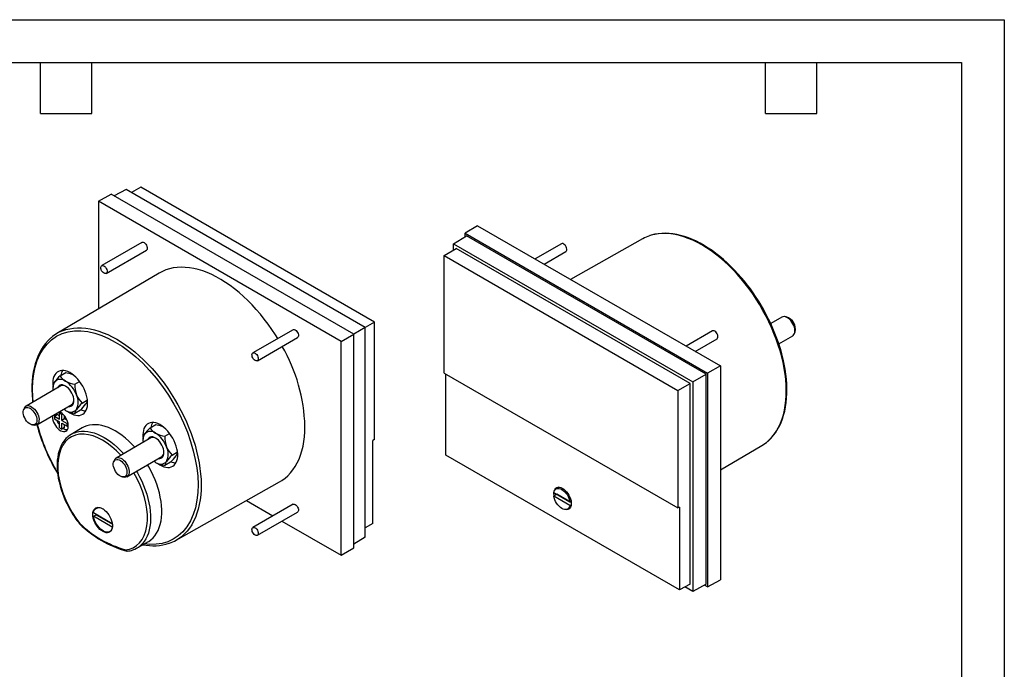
# Model space of a CAD drawing. Header units: millimetres. Extents: x 0 to 419, y 0 to 324.
# Tile 3 of 3: x 199 to 419, y 179 to 324. Entities that reach past the tile are written whole.
import ezdxf

# ---------------------------------------------------------------- set-up
doc = ezdxf.new("R2010")
doc.units = ezdxf.units.MM
doc.header["$LTSCALE"] = 1.5
doc.layers.add('TEXT', color=140, linetype='Continuous', lineweight=25)

msp = doc.modelspace()

# ---------------------------------------------------------------- linework, layer by layer
at = {"color": 7, "linetype": 'Continuous'}
for p, q in [((0.004, 323.854), (419.104, 323.854)), ((419.104, 323.854), (419.104, 0.004))]:
    msp.add_line(p, q, dxfattribs=at)
for p, q in [((222.924, 285.95), (220.295, 284.485)), ((276.351, 255.108), (222.924, 285.95)), ((226.242, 286.424), (224.136, 285.25)), ((278.42, 256.302), (226.242, 286.424)), ((216.728, 283.307), (219.582, 284.897)), ((273.767, 253.616), (219.582, 284.897)), ((216.728, 283.307), (216.728, 259.231)), ((270.963, 251.998), (216.728, 283.307)), ((301.455, 277.841), (298.651, 276.165)), ((301.455, 277.841), (355.69, 246.532)), ((296.068, 273.798), (299.005, 275.553)), ((298.651, 276.165), (352.837, 244.885)), ((298.651, 275.342), (298.651, 276.165)), ((352.483, 244.68), (299.005, 275.553)), ((226.463, 274.1), (217.483, 268.916)), ((293.998, 271.161), (296.669, 272.757)), ((296.068, 273.798), (349.495, 242.955)), ((296.068, 272.398), (296.068, 273.798)), ((348.894, 242.608), (296.669, 272.757)), ((320.17, 273.818), (314.296, 270.428)), ((338.32, 274.913), (322.225, 265.85)), ((218.483, 267.184), (227.463, 272.368)), ((293.998, 271.161), (346.176, 241.039)), ((293.998, 244.917), (293.998, 271.161)), ((316.296, 269.273), (321.17, 272.086)), ((230.302, 267.261), (207.461, 253.748)), ((369.439, 257.425), (366.933, 255.978)), ((370.403, 257.476), (370.034, 257.526)), ((278.42, 256.302), (276.351, 255.107)), ((278.42, 230.058), (278.42, 256.302)), ((260.229, 254.608), (251.249, 249.424)), ((270.963, 251.998), (273.767, 253.616)), ((276.351, 255.108), (273.767, 253.616)), ((273.767, 205.906), (273.767, 253.616)), ((276.351, 208.273), (276.351, 255.108)), ((353.936, 254.326), (348.062, 250.935)), ((368.724, 251.469), (371.839, 253.268)), ((372.224, 253.732), (372.365, 254.077)), ((252.249, 247.692), (261.229, 252.876)), ((270.963, 204.23), (270.963, 251.998)), ((350.062, 249.781), (354.936, 252.594)), ((355.69, 246.532), (352.837, 244.885)), ((355.69, 246.532), (355.69, 198.764)), ((208.197, 244.325), (209.444, 245.044)), ((293.998, 244.917), (346.176, 214.795)), ((294.349, 226.624), (294.349, 244.714)), ((349.495, 242.955), (352.483, 244.68)), ((352.483, 197.786), (352.483, 244.68)), ((352.837, 244.885), (352.837, 197.174)), ((208.37, 242.044), (200.58, 237.547)), ((206.564, 242.721), (206.583, 242.278)), ((206.564, 242.002), (206.564, 241.496)), ((211.463, 242.44), (212.54, 243.061)), ((346.176, 241.039), (348.894, 242.608)), ((348.894, 197.815), (348.894, 242.608)), ((349.495, 242.955), (349.495, 196.121)), ((346.176, 241.039), (346.176, 214.795)), ((202.979, 233.39), (210.77, 237.887)), ((213.096, 238.231), (214.299, 238.925)), ((200.194, 237.083), (200.053, 236.738)), ((206.905, 235.284), (207.541, 235.651)), ((207.203, 235.828), (207.188, 235.569)), ((207.188, 235.569), (207.191, 235.449)), ((208.072, 235.345), (207.541, 235.651)), ((208.072, 235.957), (208.351, 236.119)), ((208.072, 234.61), (208.072, 235.957)), ((208.072, 235.957), (208.567, 235.672)), ((208.567, 235.672), (208.771, 235.789)), ((208.567, 234.324), (208.567, 235.672)), ((212.71, 236.627), (211.463, 235.907)), ((202.016, 233.339), (202.385, 233.288)), ((206.905, 235.284), (206.905, 234.712)), ((206.905, 235.284), (208.072, 234.61)), ((206.905, 234.712), (208.072, 234.039)), ((208.072, 232.691), (208.072, 234.039)), ((209.203, 234.692), (208.567, 234.324)), ((208.567, 234.324), (209.733, 233.651)), ((208.567, 233.753), (209.733, 233.079)), ((208.567, 232.406), (208.567, 233.753)), ((209.203, 234.692), (209.203, 235.308)), ((209.736, 234.384), (209.203, 234.692)), ((209.203, 232.773), (209.203, 233.385)), ((209.733, 233.651), (209.937, 233.769)), ((209.733, 233.079), (209.733, 233.651)), ((210.013, 233.241), (209.733, 233.079)), ((228.313, 232.712), (229.559, 233.432)), ((208.072, 232.691), (208.567, 232.406)), ((209.203, 232.773), (208.567, 232.406)), ((213.117, 232.691), (210.654, 231.234)), ((226.68, 231.108), (226.698, 230.665)), ((231.579, 230.827), (232.656, 231.449)), ((228.486, 230.432), (220.695, 225.934)), ((226.68, 230.389), (226.68, 229.884)), ((278.42, 230.058), (278.07, 229.849)), ((278.07, 211.354), (278.07, 229.849)), ((355.69, 223.288), (364.958, 228.771)), ((233.212, 226.618), (234.415, 227.313)), ((346.533, 196.499), (294.349, 226.624)), ((220.31, 225.47), (220.169, 225.125)), ((223.095, 221.777), (230.885, 226.275)), ((232.825, 225.014), (231.579, 224.295)), ((207.361, 222.93), (207.64, 222.463)), ((222.131, 221.726), (222.501, 221.676)), ((234.099, 207.605), (257.224, 220.627)), ((318.46, 218.258), (322.068, 216.175)), ((319.167, 217.849), (318.46, 217.441)), ((318.496, 218.032), (318.504, 218.232)), ((319.589, 219.42), (318.964, 219.06)), ((322.377, 215.996), (319.167, 217.849)), ((249.801, 216.447), (255.734, 213.022)), ((260.229, 215.616), (251.249, 210.432)), ((322.068, 215.358), (318.46, 217.441)), ((322.068, 216.175), (322.334, 216.328)), ((215.665, 213.769), (219.837, 211.317)), ((216.574, 214.916), (216.254, 214.731)), ((252.249, 208.7), (261.229, 213.884)), ((321.564, 214.556), (322.189, 214.917)), ((322.068, 215.358), (322.372, 215.533)), ((346.533, 214.994), (346.176, 214.795)), ((346.533, 214.994), (346.533, 196.499)), ((215.659, 212.956), (216.225, 213.283)), ((219.842, 210.497), (215.659, 212.956)), ((216.225, 213.283), (219.858, 211.147)), ((257.735, 211.867), (270.963, 204.23)), ((278.07, 211.354), (276.351, 210.327)), ((219.254, 209.535), (219.573, 209.72)), ((219.856, 210.506), (219.842, 210.497)), ((225.322, 205.826), (227.815, 207.23)), ((276.351, 208.273), (273.767, 206.729)), ((223.06, 205.168), (223.089, 205.165)), ((270.963, 204.23), (273.767, 205.906)), ((352.837, 197.174), (355.69, 198.764)), ((348.894, 197.815), (346.533, 196.499)), ((349.495, 196.121), (347.706, 197.153)), ((352.483, 197.786), (349.495, 196.121)), ((352.837, 197.174), (352.123, 197.586))]:
    msp.add_line(p, q)
at = {"flags": 128}
for points in [[(366.262, 229.711), (366.655, 230.071), (367.24, 230.692), (367.78, 231.374), (368.273, 232.116), (368.717, 232.915), (369.111, 233.769), (369.454, 234.676), (369.745, 235.632), (369.983, 236.635), (370.167, 237.683), (370.297, 238.771), (370.373, 239.898), (370.394, 241.059), (370.36, 242.251), (370.271, 243.471), (370.128, 244.715), (369.931, 245.98), (369.681, 247.262), (369.377, 248.557), (369.022, 249.861), (368.616, 251.171), (368.161, 252.483), (367.657, 253.792), (367.106, 255.096), (366.51, 256.391), (365.871, 257.672), (365.19, 258.936), (364.469, 260.179), (363.711, 261.398), (362.917, 262.588), (362.09, 263.748), (361.233, 264.872), (360.347, 265.959), (359.436, 267.004), (358.502, 268.005), (357.548, 268.959), (356.576, 269.863), (355.59, 270.715), (354.592, 271.511), (353.585, 272.25), (352.572, 272.93), (351.557, 273.548), (350.541, 274.102), (349.528, 274.592), (348.521, 275.016), (347.523, 275.371), (346.537, 275.659), (345.565, 275.877), (344.611, 276.025), (343.677, 276.102), (342.766, 276.108), (341.88, 276.044), (341.023, 275.91), (340.196, 275.705), (339.878, 275.605)], [(365.058, 259.589), (364.331, 260.803), (364.031, 261.281), (363.521, 262.065), (362.976, 262.865), (362.375, 263.705), (361.732, 264.561), (361.051, 265.422), (360.337, 266.277), (359.595, 267.12), (358.826, 267.945), (358.036, 268.746), (357.225, 269.519), (356.397, 270.261), (355.555, 270.969), (354.7, 271.64), (353.835, 272.271), (352.962, 272.861), (352.084, 273.406), (351.201, 273.907), (350.318, 274.361), (349.434, 274.766), (348.553, 275.122), (347.676, 275.427), (346.805, 275.68), (345.942, 275.88), (345.088, 276.027), (344.245, 276.119), (343.414, 276.155), (342.598, 276.136), (341.798, 276.059), (341.015, 275.924), (340.251, 275.73), (339.938, 275.623)], [(226.463, 274.1), (226.56, 274.138), (226.74, 274.138), (226.938, 274.065), (227.138, 273.924), (227.324, 273.728), (227.481, 273.492), (227.596, 273.234), (227.659, 272.977), (227.666, 272.741), (227.616, 272.544), (227.513, 272.404), (227.463, 272.368)], [(321.323, 272.888), (321.22, 273.147), (321.073, 273.391), (320.893, 273.599), (320.695, 273.754), (320.495, 273.845), (320.309, 273.863), (320.17, 273.818)], [(321.17, 272.086), (321.188, 272.097), (321.302, 272.222), (321.366, 272.406), (321.373, 272.634), (321.323, 272.888)], [(217.33, 268.74), (217.432, 268.88), (217.58, 268.954), (217.76, 268.954), (217.958, 268.881), (218.158, 268.74), (218.344, 268.544), (218.501, 268.307), (218.615, 268.05), (218.679, 267.793), (218.686, 267.557), (218.636, 267.36), (218.533, 267.22), (218.386, 267.147), (218.206, 267.147), (218.008, 267.22), (217.808, 267.36), (217.622, 267.556), (217.465, 267.793), (217.35, 268.05), (217.287, 268.307), (217.28, 268.544), (217.33, 268.74)], [(256.798, 252.627), (256.278, 253.465), (255.486, 254.669), (254.661, 255.842), (253.804, 256.981), (252.919, 258.082), (252.007, 259.143), (251.072, 260.16), (250.117, 261.13), (249.143, 262.051), (248.153, 262.92), (247.152, 263.734), (246.141, 264.492), (245.123, 265.19), (244.102, 265.827), (243.079, 266.402), (242.059, 266.911), (241.045, 267.355), (240.038, 267.731), (239.042, 268.039), (238.06, 268.277), (237.095, 268.445), (236.149, 268.543), (235.226, 268.57), (234.327, 268.527), (233.456, 268.412), (232.614, 268.227), (231.805, 267.973), (231.031, 267.649), (230.302, 267.261)], [(366.31, 229.746), (366.321, 229.755), (366.928, 230.329), (367.498, 230.97), (368.03, 231.678), (368.468, 232.365), (368.866, 233.097), (369.223, 233.873), (369.538, 234.69), (369.811, 235.546), (370.041, 236.439), (370.228, 237.367), (370.371, 238.328), (370.47, 239.32), (370.525, 240.339), (370.536, 241.384), (370.503, 242.452), (370.427, 243.54), (370.307, 244.646), (370.145, 245.767), (369.94, 246.901), (369.693, 248.044), (369.406, 249.194), (369.079, 250.347), (368.714, 251.499), (368.313, 252.647), (367.878, 253.783), (367.415, 254.9), (366.933, 255.977), (366.462, 256.962), (366.07, 257.738), (365.701, 258.437), (365.058, 259.589)], [(371.839, 253.268), (371.95, 253.345), (372.121, 253.536), (372.245, 253.786), (372.317, 254.085), (372.335, 254.425), (372.299, 254.795), (372.209, 255.183), (372.069, 255.576), (371.883, 255.961), (371.657, 256.326), (371.398, 256.661), (371.115, 256.952), (370.816, 257.193), (370.512, 257.374), (370.212, 257.489), (369.926, 257.536), (369.662, 257.513), (369.439, 257.425)], [(202.185, 238.474), (202.082, 239.525), (202.028, 241.399), (202.106, 243.114), (202.309, 244.743), (202.636, 246.275), (203.085, 247.699), (203.683, 249.065), (204.406, 250.293), (205.278, 251.405), (206.272, 252.351), (207.398, 253.135), (208.632, 253.732), (209.964, 254.139), (211.383, 254.351), (212.852, 254.369), (214.382, 254.197), (215.91, 253.851), (217.473, 253.33), (218.987, 252.674), (220.511, 251.866), (222.036, 250.914), (223.55, 249.822), (225.113, 248.538), (226.641, 247.12), (228.171, 245.526), (229.64, 243.812), (231.059, 241.962), (232.39, 240.017), (233.625, 237.995), (234.751, 235.911), (235.745, 233.818), (236.617, 231.698), (237.34, 229.636), (237.937, 227.58), (238.386, 225.637), (238.714, 223.727), (238.917, 221.864), (238.995, 220.059), (238.941, 218.247), (238.75, 216.525), (238.41, 214.858), (237.927, 213.316), (237.295, 211.889), (236.524, 210.615), (235.621, 209.504), (234.594, 208.567), (233.472, 207.821), (232.245, 207.255), (230.968, 206.884), (229.613, 206.69), (228.255, 206.67), (227.04, 206.793)], [(208.947, 254.451), (209.501, 254.634), (210.328, 254.839), (211.186, 254.974), (212.071, 255.038), (212.982, 255.031), (213.916, 254.954), (214.871, 254.806), (215.842, 254.588), (216.829, 254.301), (217.827, 253.945), (218.833, 253.521), (219.846, 253.032), (220.862, 252.477), (221.878, 251.859), (222.89, 251.179), (223.897, 250.44), (224.895, 249.644), (225.882, 248.793), (226.853, 247.889), (227.807, 246.935), (228.742, 245.933), (229.653, 244.888), (230.538, 243.802), (231.396, 242.677), (232.222, 241.518), (233.016, 240.327), (233.774, 239.108), (234.495, 237.865), (235.176, 236.601), (235.816, 235.32), (236.412, 234.026), (236.962, 232.722), (237.466, 231.412), (237.922, 230.1), (238.328, 228.79), (238.683, 227.486), (238.986, 226.191), (239.237, 224.909), (239.434, 223.644), (239.577, 222.4), (239.665, 221.18), (239.699, 219.988), (239.678, 218.827), (239.602, 217.701), (239.472, 216.612), (239.288, 215.565), (239.05, 214.561), (238.759, 213.605), (238.416, 212.698), (238.022, 211.844), (237.578, 211.045), (237.086, 210.303), (236.546, 209.621), (235.96, 209), (235.43, 208.523)], [(260.229, 254.608), (260.326, 254.645), (260.506, 254.645), (260.704, 254.572), (260.904, 254.432), (261.09, 254.235), (261.247, 253.999), (261.361, 253.742), (261.425, 253.485), (261.432, 253.248), (261.382, 253.052), (261.279, 252.911), (261.229, 252.876)], [(355.089, 253.396), (354.986, 253.655), (354.839, 253.898), (354.659, 254.106), (354.461, 254.261), (354.26, 254.352), (354.075, 254.37), (353.936, 254.326)], [(354.936, 252.594), (354.953, 252.605), (355.068, 252.73), (355.132, 252.913), (355.139, 253.142), (355.089, 253.396)], [(206.111, 252.775), (206.097, 252.764), (205.491, 252.19), (204.92, 251.549), (204.388, 250.84), (203.951, 250.154), (203.553, 249.421), (203.196, 248.646), (202.88, 247.829), (202.607, 246.973), (202.377, 246.079), (202.191, 245.151), (202.048, 244.19), (201.948, 243.199), (201.893, 242.18), (201.882, 241.135), (201.915, 240.067), (201.992, 238.979), (202.054, 238.398)], [(251.095, 249.247), (251.198, 249.388), (251.346, 249.461), (251.526, 249.461), (251.724, 249.388), (251.924, 249.248), (252.11, 249.051), (252.266, 248.815), (252.381, 248.558), (252.444, 248.3), (252.452, 248.064), (252.402, 247.868), (252.299, 247.727), (252.152, 247.654), (251.972, 247.654), (251.774, 247.727), (251.573, 247.868), (251.388, 248.064), (251.231, 248.3), (251.116, 248.557), (251.053, 248.815), (251.046, 249.051), (251.095, 249.247)], [(209.92, 236.335), (210.338, 236.053), (210.799, 235.803), (211.255, 235.619), (211.699, 235.502), (212.126, 235.456), (212.53, 235.48), (212.904, 235.574), (213.244, 235.737), (213.545, 235.966), (213.802, 236.259), (214.013, 236.611), (214.173, 237.017), (214.281, 237.472), (214.336, 237.969), (214.336, 238.501), (214.281, 239.061), (214.173, 239.64), (214.013, 240.232), (213.802, 240.827), (213.545, 241.416), (213.244, 241.993), (212.904, 242.549), (212.53, 243.075), (212.126, 243.565), (211.699, 244.011), (211.255, 244.408), (210.799, 244.75), (210.338, 245.031), (209.879, 245.249), (209.428, 245.4), (208.992, 245.481), (208.576, 245.493), (208.186, 245.434), (207.828, 245.305), (207.508, 245.108), (207.228, 244.847), (206.994, 244.524), (206.808, 244.144), (206.673, 243.713), (206.592, 243.236), (206.564, 242.721), (206.564, 242.721)], [(209.444, 245.044), (210.406, 244.814), (210.98, 244.593)], [(210.031, 237.461), (210.034, 237.46), (210.33, 237.449), (210.597, 237.511), (210.828, 237.644), (211.016, 237.845), (211.154, 238.107), (211.238, 238.423), (211.267, 238.782), (211.238, 239.174), (211.154, 239.587), (211.016, 240.009), (210.828, 240.426), (210.597, 240.826), (210.33, 241.197), (210.034, 241.527), (209.718, 241.807), (209.393, 242.027), (209.067, 242.182), (208.752, 242.267), (208.456, 242.278), (208.188, 242.217), (207.957, 242.083), (207.77, 241.882), (207.632, 241.62), (207.631, 241.618)], [(200.194, 237.083), (200.209, 237.118), (200.349, 237.349), (200.535, 237.52), (200.762, 237.624), (201.02, 237.659), (201.304, 237.624), (201.602, 237.52), (201.906, 237.349), (202.206, 237.119), (202.493, 236.835), (202.756, 236.507), (202.988, 236.146), (203.182, 235.763), (203.33, 235.371), (203.428, 234.981), (203.473, 234.608), (203.464, 234.262), (203.401, 233.955), (203.286, 233.696), (203.122, 233.495), (202.915, 233.357), (202.672, 233.286), (202.399, 233.286), (202.385, 233.288)], [(200.713, 234.21), (200.478, 234.54), (200.278, 234.896), (200.122, 235.267), (200.015, 235.639), (199.96, 235.998), (199.96, 236.332), (200.015, 236.628), (200.122, 236.876), (200.278, 237.067), (200.478, 237.193), (200.713, 237.251), (200.976, 237.238), (201.257, 237.154), (201.546, 237.004), (201.832, 236.791), (202.105, 236.524), (202.355, 236.213), (202.574, 235.868), (202.752, 235.503), (202.885, 235.129), (202.966, 234.762), (202.994, 234.414), (202.966, 234.098), (202.885, 233.824), (202.752, 233.604), (202.574, 233.445), (202.355, 233.353), (202.105, 233.33), (201.832, 233.379), (201.546, 233.496), (201.257, 233.679), (200.976, 233.92), (200.713, 234.21)], [(206.496, 235.42), (206.481, 235.161), (206.509, 234.78), (206.593, 234.379), (206.731, 233.97), (206.917, 233.566), (207.146, 233.181), (207.411, 232.827), (207.702, 232.515), (208.011, 232.255), (208.328, 232.056), (208.642, 231.923), (208.943, 231.862), (209.222, 231.875), (209.47, 231.96), (209.679, 232.115), (209.841, 232.335), (209.952, 232.614), (210.009, 232.941), (210.009, 233.307), (209.952, 233.7), (209.841, 234.107), (209.679, 234.515), (209.47, 234.911), (209.222, 235.282), (208.943, 235.617), (208.642, 235.904), (208.328, 236.134), (208.017, 236.298)], [(209.393, 236.597), (209.024, 236.838), (208.993, 236.861)], [(224.884, 228.352), (224.228, 229.051), (223.509, 229.75), (222.774, 230.396), (222.026, 230.987), (221.271, 231.519), (220.511, 231.99), (219.752, 232.396), (218.997, 232.736), (218.249, 233.008), (217.514, 233.21), (216.795, 233.342), (216.095, 233.402), (215.42, 233.391), (214.771, 233.307), (214.153, 233.153), (213.57, 232.928), (213.117, 232.691)], [(230.036, 224.723), (230.454, 224.441), (230.915, 224.191), (231.37, 224.006), (231.815, 223.89), (232.242, 223.843), (232.645, 223.867), (233.02, 223.961), (233.36, 224.124), (233.661, 224.354), (233.918, 224.646), (234.128, 224.998), (234.289, 225.404), (234.397, 225.859), (234.452, 226.356), (234.452, 226.888), (234.397, 227.448), (234.289, 228.028), (234.128, 228.619), (233.918, 229.214), (233.661, 229.804), (233.36, 230.381), (233.02, 230.936), (232.645, 231.462), (232.242, 231.952), (231.815, 232.399), (231.37, 232.796), (230.915, 233.137), (230.454, 233.419), (229.995, 233.637), (229.544, 233.787), (229.108, 233.869), (228.692, 233.88), (228.302, 233.821), (227.944, 233.692), (227.623, 233.496), (227.344, 233.234), (227.109, 232.911), (226.924, 232.532), (226.789, 232.1), (226.708, 231.624), (226.68, 231.108), (226.68, 231.108)], [(229.559, 233.432), (230.522, 233.201), (231.095, 232.98)], [(221.769, 226.554), (220.804, 227.546), (219.763, 228.471), (218.718, 229.265), (217.683, 229.924), (216.648, 230.459), (215.603, 230.873), (214.562, 231.15), (213.529, 231.281), (212.54, 231.252), (211.609, 231.062), (210.755, 230.712), (209.992, 230.209), (209.33, 229.565), (208.784, 228.807), (208.348, 227.945), (208.022, 226.997), (207.799, 225.957), (207.681, 224.812), (207.676, 223.569), (207.79, 222.23), (208.029, 220.832), (208.39, 219.394), (208.868, 217.943), (209.453, 216.507), (210.135, 215.104), (210.886, 213.777), (211.7, 212.527), (212.562, 211.365)], [(211.447, 231.612), (211.741, 231.711), (212.354, 231.858), (212.997, 231.935), (213.666, 231.942), (214.359, 231.879), (215.07, 231.746), (215.797, 231.544), (216.536, 231.273), (217.283, 230.936), (218.033, 230.534), (218.784, 230.07), (219.531, 229.545), (220.27, 228.962), (220.997, 228.325), (221.708, 227.636), (222.389, 226.912)], [(257.224, 220.627), (257.752, 220.949), (258.43, 221.442), (259.066, 221.999), (259.658, 222.62), (260.204, 223.302), (260.703, 224.044), (261.154, 224.843), (261.555, 225.698), (261.904, 226.606), (262.202, 227.563), (262.447, 228.568), (262.638, 229.618), (262.774, 230.708), (262.857, 231.838), (262.884, 233.002)], [(209.857, 230.647), (209.502, 230.314), (209.077, 229.812), (208.735, 229.311), (208.433, 228.765), (208.173, 228.175), (207.955, 227.546), (207.78, 226.88), (207.65, 226.18), (207.564, 225.449), (207.522, 224.692), (207.524, 223.91), (207.57, 223.109), (207.659, 222.29), (207.79, 221.458), (207.962, 220.618), (208.175, 219.772), (208.425, 218.928), (208.71, 218.091), (209.023, 217.274), (209.353, 216.501), (209.667, 215.826), (209.917, 215.323), (210.215, 214.758), (210.518, 214.218)], [(230.147, 225.848), (230.15, 225.848), (230.446, 225.836), (230.713, 225.898), (230.944, 226.031), (231.131, 226.232), (231.269, 226.494), (231.354, 226.81), (231.382, 227.169), (231.354, 227.561), (231.269, 227.975), (231.131, 228.396), (230.944, 228.813), (230.713, 229.213), (230.446, 229.584), (230.15, 229.914), (229.834, 230.194), (229.509, 230.415), (229.183, 230.57), (228.868, 230.654), (228.572, 230.666), (228.304, 230.604), (228.073, 230.471), (227.886, 230.27), (227.748, 230.008), (227.747, 230.005)], [(220.829, 222.598), (220.593, 222.927), (220.394, 223.284), (220.238, 223.655), (220.13, 224.027), (220.076, 224.386), (220.076, 224.72), (220.13, 225.016), (220.238, 225.264), (220.394, 225.454), (220.593, 225.581), (220.829, 225.638), (221.092, 225.625), (221.373, 225.542), (221.661, 225.391), (221.947, 225.178), (222.221, 224.911), (222.471, 224.6), (222.689, 224.255), (222.868, 223.89), (223, 223.517), (223.082, 223.15), (223.109, 222.801), (223.082, 222.485), (223, 222.212), (222.868, 221.992), (222.689, 221.832), (222.471, 221.74), (222.221, 221.718), (221.947, 221.766), (221.661, 221.884), (221.373, 222.066), (221.092, 222.307), (220.829, 222.598)], [(220.31, 225.47), (220.325, 225.506), (220.465, 225.736), (220.651, 225.907), (220.877, 226.012), (221.136, 226.047), (221.419, 226.012), (221.718, 225.907), (222.022, 225.737), (222.322, 225.506), (222.609, 225.222), (222.872, 224.894), (223.104, 224.533), (223.297, 224.15), (223.446, 223.758), (223.544, 223.369), (223.589, 222.995), (223.58, 222.649), (223.517, 222.342), (223.402, 222.084), (223.238, 221.882), (223.031, 221.744), (222.787, 221.674), (222.515, 221.674), (222.501, 221.676)], [(227.815, 207.23), (227.978, 207.326), (228.487, 207.685), (228.952, 208.109), (229.373, 208.597), (229.746, 209.146), (230.07, 209.753), (230.343, 210.415), (230.563, 211.128), (230.73, 211.888), (230.842, 212.691), (230.898, 213.534), (230.9, 214.411), (230.845, 215.317), (230.735, 216.249), (230.571, 217.201), (230.353, 218.167), (230.082, 219.144), (229.761, 220.124), (229.389, 221.105), (228.971, 222.079), (228.507, 223.042), (228, 223.988), (227.731, 224.454)], [(229.509, 224.985), (229.139, 225.226), (229.108, 225.249)], [(222.804, 205.453), (223.665, 205.619), (224.48, 205.929), (225.231, 206.388), (225.913, 207.004), (226.498, 207.765), (226.976, 208.665), (227.337, 209.685), (227.576, 210.808), (227.69, 212.015), (227.685, 213.263), (227.567, 214.546), (227.344, 215.843), (227.018, 217.166), (226.583, 218.531), (226.036, 219.921), (225.374, 221.329), (224.636, 222.667)], [(225.238, 223.014), (225.451, 222.648), (225.956, 221.715), (226.42, 220.764), (226.839, 219.803), (227.213, 218.835), (227.539, 217.865), (227.814, 216.899), (228.039, 215.942), (228.21, 214.998), (228.329, 214.073), (228.393, 213.172), (228.404, 212.299), (228.359, 211.458), (228.261, 210.655), (228.109, 209.894), (227.904, 209.177), (227.648, 208.51), (227.341, 207.896), (226.985, 207.337), (226.583, 206.837), (226.135, 206.399), (226.035, 206.315)], [(318.46, 218.258), (318.547, 218.558), (318.685, 218.807), (318.87, 218.997), (319.096, 219.121), (319.356, 219.178), (319.643, 219.164), (319.949, 219.081), (320.264, 218.931), (320.579, 218.718), (320.885, 218.448), (321.172, 218.13), (321.432, 217.773), (321.658, 217.387), (321.843, 216.984), (321.981, 216.576), (322.068, 216.175)], [(318.547, 217.492), (318.524, 217.637), (318.496, 218.032)], [(318.576, 218.624), (318.607, 218.716), (318.743, 218.985), (318.928, 219.194), (319.156, 219.337), (319.421, 219.411), (319.716, 219.412), (320.031, 219.341), (320.358, 219.201), (320.688, 218.995), (321.01, 218.728), (321.316, 218.41), (321.597, 218.048), (321.845, 217.653), (322.052, 217.237), (322.213, 216.812), (322.323, 216.389), (322.378, 215.982), (322.378, 215.601), (322.323, 215.258), (322.213, 214.962), (322.052, 214.722), (321.845, 214.546), (321.597, 214.437), (321.316, 214.399), (321.01, 214.434), (320.993, 214.438)], [(260.229, 215.616), (260.326, 215.654), (260.506, 215.654), (260.704, 215.581), (260.904, 215.44), (261.09, 215.244), (261.247, 215.008), (261.361, 214.75), (261.425, 214.493), (261.432, 214.257), (261.382, 214.06), (261.279, 213.92), (261.229, 213.884)], [(322.068, 215.358), (321.981, 215.058), (321.843, 214.809), (321.658, 214.619), (321.432, 214.494), (321.172, 214.438), (320.885, 214.451), (320.579, 214.534), (320.264, 214.685), (319.949, 214.898), (319.643, 215.168), (319.356, 215.486), (319.096, 215.843), (318.87, 216.229), (318.685, 216.632), (318.547, 217.04), (318.46, 217.441)], [(215.491, 213.358), (215.519, 213.748), (215.604, 214.094), (215.742, 214.389), (215.931, 214.625), (216.165, 214.795), (216.438, 214.895), (216.743, 214.922), (217.073, 214.876), (217.419, 214.758), (217.771, 214.571), (218.121, 214.32), (218.46, 214.011), (218.779, 213.652), (219.069, 213.253), (219.324, 212.824), (219.536, 212.376), (219.7, 211.921), (219.811, 211.47), (219.868, 211.035), (219.868, 210.627), (219.811, 210.258), (219.7, 209.936), (219.536, 209.67), (219.324, 209.467), (219.069, 209.331), (218.779, 209.268), (218.46, 209.277), (218.121, 209.359), (217.771, 209.512), (217.419, 209.732), (217.073, 210.013), (216.743, 210.348), (216.438, 210.728), (216.165, 211.144), (215.931, 211.584), (215.742, 212.037), (215.604, 212.491), (215.519, 212.936), (215.491, 213.358)], [(215.665, 213.769), (215.755, 214.108), (215.899, 214.393), (216.093, 214.617), (216.333, 214.773), (216.611, 214.857), (216.921, 214.867), (217.252, 214.803), (217.598, 214.666), (217.719, 214.603)], [(216.225, 213.283), (216.212, 213.392), (216.207, 213.451)], [(212.562, 211.365), (212.534, 211.307), (212.528, 211.268), (212.541, 211.249)], [(212.541, 211.249), (212.551, 211.233), (212.586, 211.23), (212.633, 211.24), (212.752, 211.296)], [(212.562, 211.365), (212.544, 211.296), (212.545, 211.248), (212.569, 211.217)], [(219.842, 210.497), (219.752, 210.159), (219.608, 209.874), (219.414, 209.65), (219.174, 209.494), (218.896, 209.41), (218.587, 209.4), (218.255, 209.464), (217.909, 209.6), (217.56, 209.806), (217.215, 210.075), (216.885, 210.4), (216.579, 210.772), (216.305, 211.181), (216.07, 211.616), (215.881, 212.065), (215.742, 212.516), (215.659, 212.956)], [(251.095, 210.256), (251.198, 210.396), (251.346, 210.47), (251.526, 210.47), (251.724, 210.397), (251.924, 210.256), (252.11, 210.06), (252.266, 209.823), (252.381, 209.566), (252.444, 209.309), (252.452, 209.073), (252.402, 208.876), (252.299, 208.736), (252.152, 208.663), (251.972, 208.662), (251.774, 208.736), (251.573, 208.876), (251.388, 209.072), (251.231, 209.309), (251.116, 209.566), (251.053, 209.823), (251.046, 210.06), (251.095, 210.256)], [(223.19, 205.162), (223.172, 205.157), (223.095, 205.163), (223.019, 205.19), (222.908, 205.276), (222.851, 205.351), (222.804, 205.453)]]:
    msp.add_lwpolyline(points, dxfattribs=at)
for centre, radius, start, end in [((342.729, 267.075), 8.993, 108.4821, 119.35741), ((369.586, 254.738), 2.857, 346.61164, 73.38298), ((212.018, 246.044), 8.951, 110.06298, 130.89385), ((224.542, 231.774), 38.362, 1.83444, 29.89793), ((215.567, 236.528), 10.729, 133.38339, 143.49102), ((210.952, 245.885), 3.166, 209.51667, 240.48954), ((211.482, 244), 3.13, 151.43329, 172.07089), ((209.413, 241.475), 2.857, 149.82216, 189.1887), ((208.254, 241.831), 1.698, 140.51722, 174.22878), ((208.28, 241.768), 1.759, 50.75183, 139.4672), ((208.861, 240.994), 1.159, 57.53295, 115.09786), ((206.082, 237.96), 6.139, 20.22711, 57.36203), ((212.397, 248.691), 6.321, 241.62564, 261.50819), ((217.855, 242.258), 6.395, 178.37492, 199.89153), ((216.696, 242.019), 5.226, 201.74955, 226.4618), ((208.576, 238.45), 3.652, 333.43643, 26.56357), ((210.048, 238.867), 1.216, 306.36684, 0.9916), ((221.024, 229.938), 11.473, 133.71182, 143.16259), ((204.782, 244.919), 11.473, 313.71181, 323.16259), ((212.62, 239.131), 1.73, 320.95606, 346.23661), ((210.506, 237.959), 1.759, 230.75183, 319.4672), ((212.487, 242.43), 6.603, 242.05402, 261.07981), ((213.283, 235.683), 1.833, 141.78933, 172.95666), ((214.011, 239.566), 3.091, 247.41144, 268.71125), ((244.732, 244.665), 43.233, 195.12109, 210.18201), ((241.702, 243.34), 39.859, 194.36189, 211.22224), ((211.396, 235.958), 4.262, 201.26597, 218.73179), ((231.598, 232.387), 3.13, 151.43329, 172.07089), ((209.802, 233.911), 1.643, 234.67225, 269.95009), ((213.163, 226.993), 4.928, 110.37242, 131.41604), ((229.529, 229.862), 2.857, 149.82216, 189.1887), ((228.37, 230.218), 1.698, 140.51722, 174.22878), ((235.683, 224.915), 10.729, 133.38339, 143.49102), ((228.396, 230.155), 1.759, 50.75183, 139.4672), ((231.068, 234.272), 3.166, 209.51667, 240.48954), ((226.198, 226.347), 6.139, 20.22711, 57.36203), ((232.513, 237.079), 6.321, 241.62564, 261.50819), ((228.977, 229.382), 1.159, 57.53295, 115.09786), ((237.971, 230.646), 6.395, 178.37492, 199.89153), ((360.375, 236.508), 8.992, 300.63881, 310.89851), ((230.164, 227.254), 1.216, 306.36684, 0.9916), ((236.812, 230.406), 5.226, 201.74955, 226.4618), ((228.692, 226.837), 3.652, 333.43643, 26.56357), ((241.14, 218.325), 11.473, 133.71182, 143.16259), ((232.736, 227.518), 1.73, 320.95606, 346.23661), ((230.621, 226.347), 1.759, 230.75183, 319.4672), ((232.603, 230.818), 6.603, 242.05402, 261.07981), ((233.399, 224.07), 1.833, 141.78933, 172.95666), ((224.897, 233.307), 11.473, 313.71181, 323.16259), ((234.127, 227.953), 3.091, 247.41144, 268.71125), ((231.719, 226.432), 24.467, 209.94834, 218.36913), ((229.503, 228.884), 24.37, 225.96163, 254.04375), ((229.646, 228.737), 24.469, 225.73392, 254.37566), ((229.035, 217.559), 11.205, 257.95985, 288.26459), ((229.705, 215.404), 8.951, 288.90131, 309.75599), ((223.168, 205.521), 0.37, 190.58141, 252.22024), ((222.858, 209.661), 4.509, 274.2124, 290.03759), ((222.902, 210.123), 4.932, 288.45694, 309.44633)]:
    msp.add_arc(centre, radius, start, end)
at = {"layer": 'TEXT'}
for p, q in [((9.525, 314.325), (409.575, 314.325)), ((203.835, 302.895), (203.835, 314.325)), ((215.265, 302.895), (215.265, 314.325)), ((365.76, 302.895), (365.76, 314.325)), ((377.19, 302.895), (377.19, 314.325)), ((409.575, 314.325), (409.575, 9.525)), ((203.835, 302.895), (215.265, 302.895)), ((365.76, 302.895), (377.19, 302.895))]:
    msp.add_line(p, q, dxfattribs=at)

doc.saveas('drawing.dxf')
